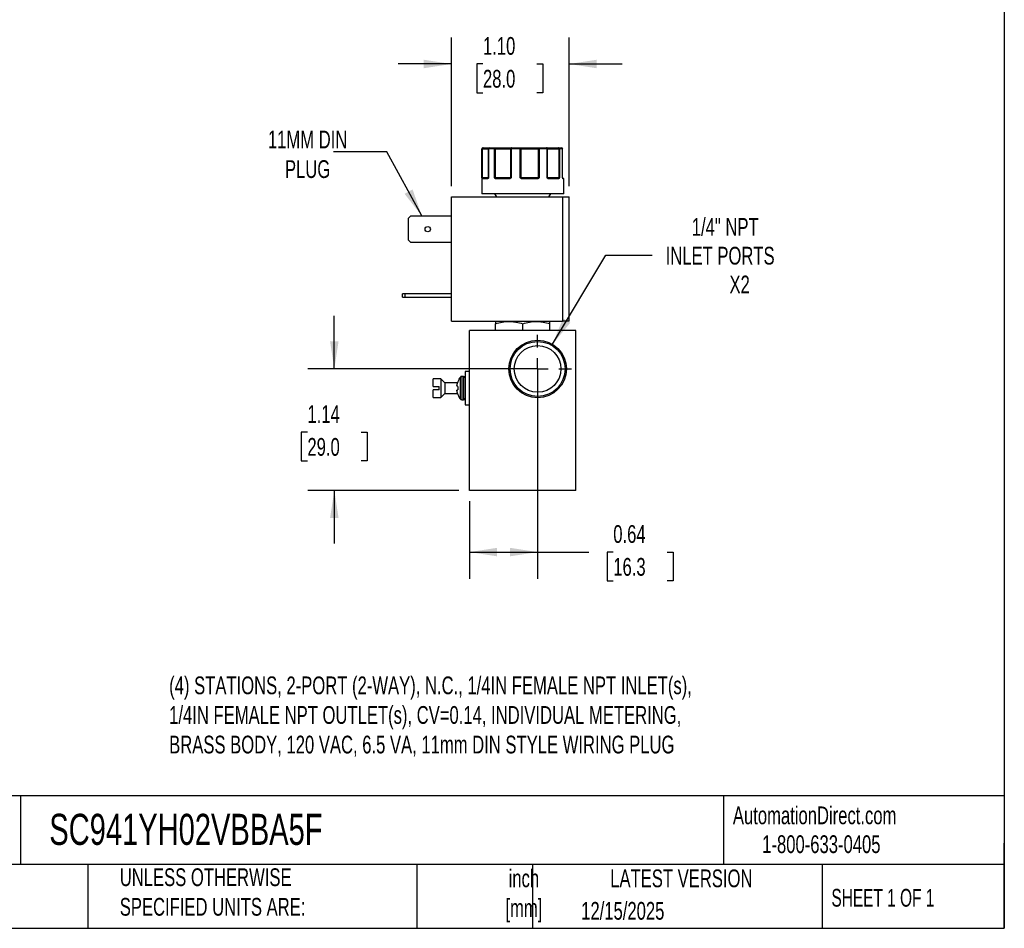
# Model space of a CAD drawing. Header units: inches. Extents: x 0.5 to 21.5, y 0.5 to 16.5.
# Tile 19 of 28: x 12.3 to 21.5, y 0.5 to 9. Entities that reach past the tile are written whole.
import ezdxf

# ---------------------------------------------------------------- set-up
doc = ezdxf.new("R2010")
doc.units = ezdxf.units.IN
doc.header["$LTSCALE"] = 2
doc.header["$MEASUREMENT"] = 0
doc.linetypes.add('SLD-Center', pattern=[0.75, 0.6, -0.05, 0.05, -0.05])
doc.linetypes.add('SLD-Solid', pattern=[0])
doc.layers.add('CENTER', color=40, linetype='SLD-Center')
doc.layers.add('DIMENSIONS', color=140, linetype='SLD-Solid', lineweight=25)
doc.layers.add('TEXT', color=140, linetype='SLD-Solid', lineweight=25)
doc.styles.add('SLDTEXTSTYLE0', font='TXT', dxfattribs={"width": 0.7})
doc.styles.add('SLDTEXTSTYLE1', font='TXT', dxfattribs={"width": 0.65})
doc.dimstyles.new('SLDDIMSTYLE0', dxfattribs={"dimtxt": 0.169922, "dimasz": 0.26, "dimexe": 0, "dimexo": 0.0625, "dimgap": 0.04248, "dimtad": 0, "dimtih": 1, "dimtoh": 1, "dimrnd": 1e-09, "dimdsep": 46, "dimtxsty": 'SLDTEXTSTYLE0', "dimsah": 1, "dimcen": 0.09, "dimadec": 0, "dimazin": 2, "dimtfac": 1, "dimtofl": 0, "dimtmove": 0, "dimatfit": 3, "dimfxl": 0, "dimfrac": 2, "dimtolj": 1, "dimtzin": 12, "dimarcsym": 0})
doc.dimstyles.new('SLDDIMSTYLE3', dxfattribs={"dimtxt": 0.169922, "dimasz": 0.26, "dimexe": 0, "dimexo": 0.0625, "dimgap": 0.04248, "dimtad": 0, "dimtih": 1, "dimtoh": 1, "dimrnd": 1e-09, "dimzin": 4, "dimdsep": 46, "dimtxsty": 'SLDTEXTSTYLE0', "dimsah": 1, "dimcen": 0.09, "dimadec": 0, "dimazin": 1, "dimtfac": 1, "dimtmove": 0, "dimatfit": 0, "dimfxl": 0, "dimfrac": 2, "dimtolj": 1, "dimtzin": 12, "dimarcsym": 0})
doc.dimstyles.new('SLDDIMSTYLE4', dxfattribs={"dimtxt": 0.169922, "dimasz": 0.26, "dimexe": 0, "dimexo": 0.0625, "dimgap": 0.04248, "dimtad": 0, "dimtih": 1, "dimtoh": 1, "dimrnd": 1e-09, "dimzin": 12, "dimdsep": 46, "dimtxsty": 'SLDTEXTSTYLE0', "dimsah": 1, "dimcen": 0, "dimadec": 0, "dimazin": 3, "dimtfac": 1, "dimtofl": 0, "dimtmove": 0, "dimatfit": 3, "dimfxl": 0, "dimfrac": 2, "dimtolj": 1, "dimtzin": 12, "dimarcsym": 0})
doc.dimstyles.new('SLDDIMSTYLE5', dxfattribs={"dimtxt": 0.169922, "dimasz": 0.26, "dimexe": 0, "dimexo": 0.0625, "dimgap": 0.04248, "dimtad": 0, "dimtih": 1, "dimtoh": 1, "dimrnd": 1e-09, "dimzin": 12, "dimdsep": 46, "dimtxsty": 'SLDTEXTSTYLE0', "dimsah": 1, "dimcen": 0.09, "dimadec": 0, "dimazin": 3, "dimtfac": 1, "dimtmove": 0, "dimatfit": 0, "dimfxl": 0, "dimfrac": 2, "dimtolj": 1, "dimtzin": 12, "dimarcsym": 0})
doc.dimstyles.new('SLDDIMSTYLE6', dxfattribs={"dimtxt": 0.18, "dimasz": 0.26, "dimexe": 0, "dimexo": 0.0625, "dimgap": 0, "dimtad": 0, "dimtih": 1, "dimtoh": 1, "dimdec": 0, "dimrnd": 1e-09, "dimzin": 0, "dimdsep": 46, "dimtxsty": 'Standard', "dimsah": 1, "dimcen": 0.09, "dimadec": 0, "dimazin": 0, "dimtfac": 0.26, "dimtdec": 0, "dimtofl": 0, "dimtmove": 0, "dimatfit": 3, "dimfxl": 0, "dimfrac": 2, "dimtolj": 1, "dimtzin": 0, "dimarcsym": 0})

# ---------------------------------------------------------------- blocks, each defined once
blk = doc.blocks.new('_D_8')
at = {"layer": 'DIMENSIONS'}
for p, q in [((15.2112, 5.7512), (15.2112, 6.2512)), ((17.0197, 5.7512), (14.9612, 5.7512)), ((14.9587, 5.158), (14.9016, 5.158)), ((14.9016, 5.158), (14.9016, 4.8879)), ((15.4636, 5.158), (15.5207, 5.158)), ((15.5207, 5.158), (15.5207, 4.8879)), ((14.9016, 4.8879), (14.9587, 4.8879)), ((15.5207, 4.8879), (15.4636, 4.8879)), ((16.3797, 4.6112), (14.9612, 4.6112)), ((15.2112, 4.6112), (15.2112, 4.1112))]:
    blk.add_line(p, q, dxfattribs=at)
for points in [[(15.2112, 5.7512), (15.2512, 6.0112), (15.1712, 6.0112)], [(15.2112, 4.6112), (15.1712, 4.3512), (15.2512, 4.3512)]]:
    blk.add_solid(points, dxfattribs=at)
at = {"layer": 'DIMENSIONS', "char_height": 0.16667, "attachment_point": 1, "style": 'SLDTEXTSTYLE0'}
for s, insert in [('1.14', (14.9587, 5.4109)), ('29.0', (14.9587, 5.1028))]:
    blk.add_mtext(s, dxfattribs=dict(at, insert=insert))
blk = doc.blocks.new('_D_9')
at = {"layer": 'DIMENSIONS'}
for p, q in [((17.1197, 5.6512), (17.1197, 3.782)), ((16.4797, 4.5112), (16.4797, 3.782)), ((16.4797, 4.032), (17.1197, 4.032)), ((17.1197, 4.032), (17.5995, 4.032)), ((17.8297, 4.032), (17.7727, 4.032)), ((17.7727, 4.032), (17.7727, 3.7619)), ((18.3347, 4.032), (18.3917, 4.032)), ((18.3917, 4.032), (18.3917, 3.7619)), ((17.7727, 3.7619), (17.8297, 3.7619)), ((18.3917, 3.7619), (18.3347, 3.7619))]:
    blk.add_line(p, q, dxfattribs=at)
for points in [[(16.4797, 4.032), (16.7397, 3.992), (16.7397, 4.072)], [(17.1197, 4.032), (16.8597, 4.072), (16.8597, 3.992)]]:
    blk.add_solid(points, dxfattribs=at)
at = {"layer": 'DIMENSIONS', "char_height": 0.16667, "attachment_point": 1, "style": 'SLDTEXTSTYLE0'}
for s, insert in [('0.64', (17.8297, 4.2849)), ('16.3', (17.8297, 3.9768))]:
    blk.add_mtext(s, dxfattribs=dict(at, insert=insert))
blk = doc.blocks.new('_D_10')
at = {"layer": 'DIMENSIONS'}
for p, q in [((16.3104, 7.4667), (16.3104, 8.8642)), ((17.4144, 7.4667), (17.4144, 8.8642)), ((16.3104, 8.6142), (15.8104, 8.6142)), ((16.6066, 8.6142), (16.5496, 8.6142)), ((16.5496, 8.6142), (16.5496, 8.3441)), ((17.1116, 8.6142), (17.1686, 8.6142)), ((17.1686, 8.6142), (17.1686, 8.3441)), ((17.4144, 8.6142), (17.9144, 8.6142)), ((16.5496, 8.3441), (16.6066, 8.3441)), ((17.1686, 8.3441), (17.1116, 8.3441))]:
    blk.add_line(p, q, dxfattribs=at)
for points in [[(16.3104, 8.6142), (16.0504, 8.6542), (16.0504, 8.5742)], [(17.4144, 8.6142), (17.6744, 8.5742), (17.6744, 8.6542)]]:
    blk.add_solid(points, dxfattribs=at)
at = {"layer": 'DIMENSIONS', "char_height": 0.16667, "attachment_point": 1, "style": 'SLDTEXTSTYLE0'}
for s, insert in [('1.10', (16.6066, 8.8671)), ('28.0', (16.6066, 8.559))]:
    blk.add_mtext(s, dxfattribs=dict(at, insert=insert))
blk = doc.blocks.new('_D_11')
at = {"layer": 'DIMENSIONS'}
for p, q in [((17.2584, 5.9827), (17.7587, 6.8179)), ((17.7587, 6.8179), (18.1962, 6.8179))]:
    blk.add_line(p, q, dxfattribs=at)
blk.add_solid([(17.2584, 5.9827), (17.4263, 6.1852), (17.3577, 6.2263)], dxfattribs=at)
at = {"layer": 'DIMENSIONS', "attachment_point": 1, "style": 'SLDTEXTSTYLE0'}
for s, insert, char_height in [('1/4" NPT', (18.5667, 7.1678), 0.16667), ('INLET PORTS', (18.3212, 6.8978), 0.166667), ('X2', (18.9204, 6.6277), 0.16667)]:
    blk.add_mtext(s, dxfattribs=dict(at, insert=insert, char_height=char_height))
blk = doc.blocks.new('SW_CENTERMARKSYMBOL_8')
at = {"layer": 'CENTER', "color": 0}
for p, q in [((0, 0.2), (0, 0.319)), ((0, 0), (0, 0.1)), ((-0.2, 0), (-0.319, 0)), ((0, 0), (-0.1, 0)), ((0, 0), (0, -0.1)), ((0, 0), (0.1, 0)), ((0.2, 0), (0.319, 0)), ((0, -0.2), (0, -0.319))]:
    blk.add_line(p, q, dxfattribs=at)

msp = doc.modelspace()

# ---------------------------------------------------------------- linework, layer by layer
for p, q in [((16.5947, 7.8167), (16.5947, 7.3967)), ((16.5973, 7.8167), (16.5947, 7.8167)), ((16.5973, 7.5467), (16.5973, 7.8167)), ((16.6018, 7.8167), (16.5973, 7.8167)), ((16.6018, 7.5467), (16.6018, 7.8167)), ((16.6018, 7.8167), (16.6568, 7.8167)), ((16.6568, 7.8167), (16.6568, 7.5467)), ((16.6584, 7.8167), (16.6568, 7.8167)), ((16.6584, 7.8167), (16.6584, 7.5467)), ((16.715, 7.8167), (16.6584, 7.8167)), ((16.715, 7.5467), (16.715, 7.8167)), ((16.7233, 7.8167), (16.715, 7.8167)), ((16.7233, 7.5467), (16.7233, 7.8167)), ((16.7233, 7.8167), (16.8636, 7.8167)), ((16.87, 7.8167), (16.8636, 7.8167)), ((16.8636, 7.8167), (16.8636, 7.5467)), ((16.87, 7.8167), (16.87, 7.5467)), ((16.9567, 7.8167), (16.87, 7.8167)), ((16.9567, 7.5467), (16.9567, 7.8167)), ((16.9647, 7.8167), (16.9567, 7.8167)), ((16.9647, 7.5467), (16.9647, 7.8167)), ((16.9647, 7.8167), (17.1242, 7.8167)), ((17.1242, 7.8167), (17.1242, 7.5467)), ((17.1329, 7.8167), (17.1242, 7.8167)), ((17.1329, 7.8167), (17.1329, 7.5467)), ((17.2091, 7.8167), (17.1329, 7.8167)), ((17.2091, 7.5467), (17.2091, 7.8167)), ((17.2131, 7.8167), (17.2091, 7.8167)), ((17.2131, 7.5467), (17.2131, 7.8167)), ((17.2131, 7.8167), (17.3173, 7.8167)), ((17.3173, 7.8167), (17.3173, 7.5467)), ((17.3241, 7.8167), (17.3173, 7.8167)), ((17.3241, 7.8167), (17.3241, 7.5467)), ((17.3542, 7.8167), (17.3241, 7.8167)), ((17.3542, 7.5467), (17.3542, 7.8167)), ((17.3545, 7.8167), (17.3542, 7.8167)), ((17.3545, 7.5467), (17.3545, 7.8167)), ((16.5973, 7.5467), (16.6018, 7.5467)), ((16.65, 7.5367), (16.5994, 7.5367)), ((16.6568, 7.5467), (16.6018, 7.5467)), ((16.6568, 7.5467), (16.6584, 7.5467)), ((16.715, 7.5467), (16.7233, 7.5467)), ((16.8636, 7.5467), (16.7233, 7.5467)), ((16.8548, 7.5367), (16.7268, 7.5367)), ((16.8636, 7.5467), (16.87, 7.5467)), ((16.9567, 7.5467), (16.9647, 7.5467)), ((17.1242, 7.5467), (16.9647, 7.5467)), ((17.1181, 7.5367), (16.9726, 7.5367)), ((17.1242, 7.5467), (17.1329, 7.5467)), ((17.2091, 7.5467), (17.2131, 7.5467)), ((17.3173, 7.5467), (17.2131, 7.5467)), ((17.3167, 7.5367), (17.2217, 7.5367)), ((17.3173, 7.5467), (17.3241, 7.5467)), ((17.3542, 7.5467), (17.3545, 7.5467)), ((17.3597, 7.5417), (17.3551, 7.5417)), ((17.3597, 7.5417), (17.3551, 7.5417)), ((17.3597, 7.5417), (17.3551, 7.5417)), ((17.3597, 7.5417), (17.3551, 7.5417)), ((17.3647, 7.5367), (17.3576, 7.5367)), ((17.3647, 7.3967), (17.3647, 7.5367)), ((16.7162, 7.3967), (16.7336, 7.3667)), ((17.2259, 7.3667), (17.2433, 7.3967)), ((16.3104, 6.1997), (16.3104, 7.3667)), ((16.3104, 7.3667), (17.3544, 7.3667)), ((17.3544, 7.3667), (17.3544, 6.1997)), ((17.4144, 6.1997), (17.4144, 7.3667)), ((15.9084, 7.1664), (15.9297, 7.1877)), ((15.9084, 6.9609), (15.9084, 7.1664)), ((15.9297, 7.1877), (16.3104, 7.1877)), ((15.9297, 6.9397), (15.9084, 6.9609)), ((16.3104, 6.9397), (15.9297, 6.9397)), ((15.8524, 6.4247), (15.8524, 6.4557)), ((15.8737, 6.4557), (15.8524, 6.4557)), ((15.8524, 6.4247), (15.8737, 6.4247)), ((15.8737, 6.4557), (15.8737, 6.4247)), ((16.3104, 6.4557), (15.8737, 6.4557)), ((15.8737, 6.4247), (16.3104, 6.4247)), ((16.3104, 6.1997), (17.3544, 6.1997)), ((16.7278, 6.1997), (16.7238, 6.1974)), ((17.2356, 6.1974), (17.2317, 6.1997)), ((16.4797, 4.6112), (16.4797, 6.1112)), ((17.4797, 6.1112), (16.4797, 6.1112)), ((16.7238, 6.1112), (16.7238, 6.1745)), ((16.9797, 6.1112), (16.9797, 6.1745)), ((17.2356, 6.1112), (17.2356, 6.1745)), ((17.4797, 4.6112), (17.4797, 6.1112)), ((16.2122, 5.6587), (16.1397, 5.6587)), ((16.2497, 5.6212), (16.2122, 5.6587)), ((16.2122, 5.6587), (16.2122, 5.4837)), ((16.4253, 5.6807), (16.4066, 5.6807)), ((16.4066, 5.6807), (16.4066, 5.4617)), ((16.4253, 5.6807), (16.4253, 5.4617)), ((16.4797, 5.7272), (16.4397, 5.7272)), ((16.4397, 5.7272), (16.4397, 5.4152)), ((16.1397, 5.5862), (16.1947, 5.5862)), ((16.1947, 5.5562), (16.1397, 5.5562)), ((16.3686, 5.6212), (16.2497, 5.6212)), ((16.2497, 5.6212), (16.2497, 5.5212)), ((16.1397, 5.4837), (16.2122, 5.4837)), ((16.2122, 5.4837), (16.2497, 5.5212)), ((16.2497, 5.5212), (16.3686, 5.5212)), ((16.4066, 5.4617), (16.4253, 5.4617)), ((16.4397, 5.4152), (16.4797, 5.4152)), ((17.4797, 4.6112), (16.4797, 4.6112))]:
    msp.add_line(p, q)
at = {"flags": 128}
for points in [[(16.7268, 7.5367), (16.7269, 7.5376), (16.7271, 7.5386), (16.7274, 7.5394), (16.7278, 7.5402), (16.7283, 7.5408), (16.7288, 7.5413), (16.7295, 7.5416), (16.7301, 7.5417)], [(16.8548, 7.5367), (16.8549, 7.5376), (16.8549, 7.5386), (16.8551, 7.5394), (16.8553, 7.5402), (16.8555, 7.5408), (16.8558, 7.5413), (16.8561, 7.5416), (16.8564, 7.5417)], [(17.1181, 7.5367), (17.1181, 7.5376), (17.118, 7.5386), (17.1178, 7.5394), (17.1176, 7.5402), (17.1173, 7.5408), (17.117, 7.5413), (17.1167, 7.5416), (17.1163, 7.5417)], [(17.2217, 7.5367), (17.2216, 7.5376), (17.2214, 7.5386), (17.2211, 7.5394), (17.2207, 7.5402), (17.2203, 7.5408), (17.2197, 7.5413), (17.2191, 7.5416), (17.2185, 7.5417)], [(17.3555, 7.5409), (17.3555, 7.5412), (17.3553, 7.5416)]]:
    msp.add_lwpolyline(points, dxfattribs=at)
for radius in [0.2699, 0.2582, 0.219]:
    msp.add_circle((17.1197, 5.7512), radius)
for centre, radius, start, end in [((16.6047, 7.8167), 0.01, 90, 180), ((16.6668, 7.8167), 0.01, 90.51531, 180), ((17.3445, 7.8167), 0.01, 0, 89.97293), ((16.6025, 7.5389), 0.00451, 107.92872, 170.04749), ((16.6044, 7.5367), 0.00497, 90.35165, 180.34738), ((16.5941, 7.5465), 0.0077, 334.10893, 1.12435), ((16.6546, 7.537), 0.00468, 94.76017, 184.07609), ((16.6574, 7.5409), 0.00267, 124.20124, 209.26843), ((16.6518, 7.5467), 0.005, 333.84667, 0), ((16.7272, 7.5352), 0.00879, 115.09392, 149.62823), ((16.7515, 7.5465), 0.0283, 179.57898, 186.71527), ((16.8584, 7.5466), 0.00521, 318.04613, 0.33517), ((16.8701, 7.5449), 0.00808, 192.8266, 221.07682), ((17.0298, 7.4883), 0.0843, 139.43736, 142.51373), ((16.9707, 7.5466), 0.006, 179.08503, 214.7124), ((17.0397, 7.5379), 0.0671, 176.79786, 181.06639), ((17.1156, 7.5465), 0.00867, 337.28817, 1.09595), ((17.1161, 7.532), 0.0134, 34.67236, 56.16715), ((17.2181, 7.5467), 0.005, 179.99607, 224.63667), ((17.2117, 7.5418), 0.0032, 318.07271, 25.41426), ((17.312, 7.537), 0.00472, 356.44605, 85.93845), ((17.3352, 7.5465), 0.0179, 179.35408, 190.65511), ((17.3154, 7.5372), 0.00635, 22.66314, 69.92586), ((17.3595, 7.5467), 0.005, 180, 189.25209), ((17.3526, 7.5402), 0.00307, 350.12107, 14.33424), ((17.3525, 7.5367), 0.00503, 359.85513, 52.59346), ((17.3597, 7.5367), 0.005, 0, 90), ((16.5296, 5.5712), 0.1699, 142.29314, 159.46512), ((16.4066, 5.6663), 0.0144, 90, 142.26379), ((16.4253, 5.6663), 0.0144, 0, 90), ((16.5296, 5.5712), 0.1699, 200.52506, 217.69488), ((16.4066, 5.4761), 0.0144, 217.72518, 270), ((16.4253, 5.4761), 0.0144, 270, 0)]:
    msp.add_arc(centre, radius, start, end)
for points in [[(16.6072, 7.8267), (16.6017, 7.8267), (16.5973, 7.8222), (16.5973, 7.8167)], [(16.6584, 7.8167), (16.6584, 7.8222), (16.6622, 7.8267), (16.6668, 7.8267)], [(16.6668, 7.8267), (16.6826, 7.8267), (16.7011, 7.8267), (16.7219, 7.8267)], [(16.7219, 7.8267), (16.7181, 7.8267), (16.715, 7.8222), (16.715, 7.8167)], [(16.8728, 7.8267), (16.9003, 7.8267), (16.9286, 7.8267), (16.9573, 7.8267)], [(16.9573, 7.8267), (16.9569, 7.8267), (16.9567, 7.8222), (16.9567, 7.8167)], [(17.1329, 7.8167), (17.1329, 7.8222), (17.1311, 7.8267), (17.1289, 7.8267)], [(17.1289, 7.8267), (17.1552, 7.8267), (17.1801, 7.8267), (17.2031, 7.8267)], [(17.2031, 7.8267), (17.2064, 7.8267), (17.2091, 7.8222), (17.2091, 7.8167)], [(17.3151, 7.8267), (17.328, 7.8267), (17.3378, 7.8267), (17.3445, 7.8267)], [(17.3445, 7.8267), (17.3498, 7.8267), (17.3542, 7.8222), (17.3542, 7.8167)], [(16.5973, 7.5467), (16.5977, 7.5453), (16.5997, 7.5441), (16.6011, 7.5431)], [(16.6011, 7.5431), (16.6019, 7.5421), (16.6031, 7.5417), (16.6043, 7.5417)], [(16.6043, 7.5417), (16.612, 7.5417), (16.6289, 7.5417), (16.6542, 7.5417)], [(16.6542, 7.5417), (16.6548, 7.5417), (16.6554, 7.5421), (16.6559, 7.5431)], [(16.6563, 7.5445), (16.6561, 7.544), (16.656, 7.5435), (16.6559, 7.5431)], [(16.6584, 7.5467), (16.6573, 7.5459), (16.6567, 7.5452), (16.6563, 7.5445)], [(16.715, 7.5467), (16.7178, 7.5453), (16.7211, 7.5441), (16.7234, 7.5431)], [(16.7234, 7.5431), (16.7252, 7.5421), (16.7276, 7.5417), (16.7301, 7.5417)], [(16.7301, 7.5417), (16.7671, 7.5417), (16.81, 7.5417), (16.8564, 7.5417)], [(16.8564, 7.5417), (16.8585, 7.5417), (16.8606, 7.5421), (16.8622, 7.5431)], [(16.8622, 7.5431), (16.8639, 7.5441), (16.8664, 7.5453), (16.87, 7.5467)], [(16.9567, 7.5467), (16.9604, 7.5453), (16.9636, 7.5441), (16.9657, 7.5431)], [(16.9657, 7.5431), (16.9676, 7.5421), (16.9701, 7.5417), (16.9727, 7.5417)], [(16.9727, 7.5417), (17.0217, 7.5417), (17.0705, 7.5417), (17.1163, 7.5417)], [(17.1163, 7.5417), (17.119, 7.5417), (17.1216, 7.5421), (17.1236, 7.5431)], [(17.1236, 7.5431), (17.1259, 7.5441), (17.1294, 7.5453), (17.1329, 7.5467)], [(17.2091, 7.5467), (17.2121, 7.5453), (17.2136, 7.5441), (17.2146, 7.5431)], [(17.2146, 7.5431), (17.2157, 7.5421), (17.2171, 7.5417), (17.2185, 7.5417)], [(17.2185, 7.5417), (17.2567, 7.5417), (17.2886, 7.5417), (17.3123, 7.5417)], [(17.3123, 7.5417), (17.3143, 7.5417), (17.3162, 7.5421), (17.3176, 7.5431)], [(17.3176, 7.5431), (17.3196, 7.5441), (17.3224, 7.5453), (17.3241, 7.5467)], [(17.3542, 7.5467), (17.3546, 7.546), (17.3546, 7.5454), (17.3544, 7.5448)], [(16.7238, 6.1974), (16.7238, 6.1974), (16.7238, 6.1885), (16.7238, 6.1745)], [(17.2356, 6.1745), (17.2356, 6.1885), (17.2356, 6.1974), (17.2356, 6.1974)], [(16.1947, 5.5712), (16.1947, 5.5763), (16.1947, 5.5813), (16.1947, 5.5862)], [(16.1947, 5.5562), (16.1947, 5.5612), (16.1947, 5.5662), (16.1947, 5.5712)], [(16.3625, 5.5939), (16.3627, 5.5952), (16.3629, 5.5979), (16.3632, 5.6005), (16.3634, 5.6018)], [(16.3625, 5.5939), (16.3625, 5.5931), (16.3625, 5.5924), (16.3625, 5.592)], [(16.3634, 5.5887), (16.3632, 5.5892), (16.3629, 5.5904), (16.3627, 5.5915), (16.3625, 5.592)], [(16.3625, 5.5504), (16.3627, 5.551), (16.3629, 5.5521), (16.3632, 5.5532), (16.3634, 5.5538)], [(16.3625, 5.5504), (16.3625, 5.5501), (16.3625, 5.5494), (16.3625, 5.5486)], [(16.3634, 5.5407), (16.3632, 5.542), (16.3629, 5.5446), (16.3627, 5.5472), (16.3625, 5.5486)], [(16.3634, 5.6018), (16.3635, 5.6022), (16.3636, 5.6027), (16.3636, 5.6031)], [(16.3636, 5.5884), (16.3636, 5.5884), (16.3635, 5.5885), (16.3634, 5.5887)], [(16.3634, 5.5538), (16.3635, 5.554), (16.3636, 5.5541), (16.3636, 5.5541)], [(16.3636, 5.5394), (16.3636, 5.5398), (16.3635, 5.5403), (16.3634, 5.5407)]]:
    msp.add_open_spline(points, degree=3)
for points, knots in [([(16.6018, 7.8167), (16.6019, 7.8173), (16.6019, 7.8185), (16.6022, 7.8204), (16.6027, 7.8222), (16.6035, 7.8241), (16.605, 7.8261), (16.6064, 7.8265), (16.6072, 7.8267)], [0, 0, 0, 0, 0.11953, 0.241123, 0.367647, 0.501341, 0.708539, 1, 1, 1, 1]), ([(16.6072, 7.8267), (16.6134, 7.8267), (16.6259, 7.8267), (16.642, 7.8267), (16.6553, 7.8267), (16.6636, 7.8267), (16.6661, 7.8267), (16.6666, 7.8267)], [0, 0, 0, 0, 0.227718, 0.455538, 0.696198, 0.937067, 1, 1, 1, 1]), ([(16.7233, 7.8167), (16.7232, 7.8173), (16.7232, 7.8186), (16.7232, 7.8204), (16.723, 7.8222), (16.7228, 7.8241), (16.7225, 7.8261), (16.7221, 7.8265), (16.7219, 7.8267)], [0, 0, 0, 0, 0.12018, 0.243699, 0.370706, 0.501329, 0.711213, 1, 1, 1, 1]), ([(16.7219, 7.8267), (16.7244, 7.8267), (16.7295, 7.8267), (16.7371, 7.8267), (16.7446, 7.8267), (16.7522, 7.8267), (16.7598, 7.8267), (16.7727, 7.8267), (16.7907, 7.8267), (16.8126, 7.8267), (16.8324, 7.8267), (16.8475, 7.8267), (16.8586, 7.8267), (16.8666, 7.8267), (16.8708, 7.8267), (16.8728, 7.8267)], [0, 0, 0, 0, 0.0407122, 0.0811988, 0.1215751, 0.1619575, 0.2024623, 0.2432047, 0.371568, 0.5000423, 0.6284057, 0.75688, 0.838051, 0.9187806, 1, 1, 1, 1]), ([(16.8728, 7.8267), (16.8723, 7.8266), (16.8714, 7.8266), (16.869, 7.826), (16.8662, 7.8242), (16.8643, 7.821), (16.8637, 7.8185), (16.8636, 7.8173), (16.8636, 7.8167)], [0, 0, 0, 0, 0.111803, 0.190688, 0.499452, 0.759073, 0.885608, 1, 1, 1, 1]), ([(16.87, 7.8167), (16.87, 7.8193), (16.8703, 7.8219), (16.8713, 7.8256), (16.8721, 7.8267), (16.8728, 7.8267)], [0, 0, 0, 0, 0.5, 0.5, 1, 1, 1, 1]), ([(16.9647, 7.8167), (16.9646, 7.8173), (16.9646, 7.8185), (16.9642, 7.8203), (16.9635, 7.8221), (16.9626, 7.8237), (16.9614, 7.825), (16.9602, 7.8259), (16.9587, 7.8265), (16.9578, 7.8266), (16.9573, 7.8267)], [0, 0, 0, 0, 0.116441, 0.234491, 0.360904, 0.500015, 0.620352, 0.760008, 0.859428, 1, 1, 1, 1]), ([(16.9573, 7.8267), (16.959, 7.8267), (16.9625, 7.8267), (16.968, 7.8267), (16.9738, 7.8267), (16.9799, 7.8267), (16.9862, 7.8267), (16.9974, 7.8267), (17.0144, 7.8267), (17.0378, 7.8267), (17.0619, 7.8267), (17.083, 7.8267), (17.1007, 7.8267), (17.1152, 7.8267), (17.1243, 7.8267), (17.1289, 7.8267)], [0, 0, 0, 0, 0.0407122, 0.0811988, 0.1215751, 0.1619575, 0.2024623, 0.2432047, 0.371568, 0.5000423, 0.6284057, 0.75688, 0.838051, 0.9187806, 1, 1, 1, 1]), ([(17.1289, 7.8267), (17.1286, 7.8266), (17.128, 7.8266), (17.1272, 7.826), (17.1265, 7.8253), (17.126, 7.8246), (17.1252, 7.8231), (17.1244, 7.8205), (17.1243, 7.8179), (17.1242, 7.8167)], [0, 0, 0, 0, 0.127074, 0.240811, 0.340983, 0.427706, 0.501333, 0.759176, 1, 1, 1, 1]), ([(17.2131, 7.8167), (17.2131, 7.817), (17.2131, 7.8176), (17.2129, 7.8188), (17.2123, 7.821), (17.2106, 7.8236), (17.2074, 7.8261), (17.2047, 7.8264), (17.2031, 7.8267)], [0, 0, 0, 0, 0.057591, 0.117121, 0.241129, 0.500835, 0.694534, 1, 1, 1, 1]), ([(17.2031, 7.8267), (17.2033, 7.8267), (17.2036, 7.8267), (17.2045, 7.8267), (17.2058, 7.8267), (17.2075, 7.8267), (17.2096, 7.8267), (17.2139, 7.8267), (17.2219, 7.8267), (17.2358, 7.8267), (17.2529, 7.8267), (17.2702, 7.8267), (17.2863, 7.8267), (17.3004, 7.8267), (17.3102, 7.8267), (17.3151, 7.8267)], [0, 0, 0, 0, 0.040712, 0.081199, 0.121575, 0.161957, 0.202462, 0.243205, 0.371568, 0.500042, 0.628406, 0.75688, 0.838051, 0.918781, 1, 1, 1, 1]), ([(17.3151, 7.8267), (17.3153, 7.8266), (17.3155, 7.8266), (17.3159, 7.826), (17.3162, 7.8253), (17.3165, 7.8246), (17.3168, 7.8231), (17.3172, 7.8205), (17.3172, 7.8179), (17.3173, 7.8167)], [0, 0, 0, 0, 0.126025, 0.23919, 0.339434, 0.426787, 0.50133, 0.757683, 1, 1, 1, 1]), ([(17.3241, 7.8167), (17.3241, 7.8193), (17.3231, 7.8219), (17.3198, 7.8256), (17.3175, 7.8267), (17.3151, 7.8267)], [0, 0, 0, 0, 0.5, 0.5, 1, 1, 1, 1]), ([(16.598, 7.5396), (16.5979, 7.5401), (16.5978, 7.5411), (16.5976, 7.5428), (16.5974, 7.5447), (16.5973, 7.5459), (16.5973, 7.5467)], [0, 0, 0, 0, 0.236129, 0.498993, 0.712542, 1, 1, 1, 1]), ([(16.5994, 7.5367), (16.5993, 7.5367), (16.599, 7.5368), (16.5986, 7.5373), (16.5983, 7.5382), (16.5981, 7.5392), (16.598, 7.5396)], [0, 0, 0, 0, 0.270747, 0.52324, 0.763872, 1, 1, 1, 1]), ([(16.6551, 7.5396), (16.6548, 7.5393), (16.6542, 7.5385), (16.6532, 7.5377), (16.6522, 7.5371), (16.6511, 7.5367), (16.6503, 7.5367), (16.65, 7.5367)], [0, 0, 0, 0, 0.188808, 0.379511, 0.575987, 0.781785, 1, 1, 1, 1]), ([(16.6584, 7.5467), (16.6582, 7.5459), (16.6576, 7.5447), (16.6568, 7.5428), (16.656, 7.5411), (16.6554, 7.5401), (16.6551, 7.5396)], [0, 0, 0, 0, 0.291242, 0.500217, 0.762096, 1, 1, 1, 1]), ([(16.7196, 7.5396), (16.7192, 7.5401), (16.7183, 7.5411), (16.7172, 7.5428), (16.7161, 7.5447), (16.7154, 7.5459), (16.715, 7.5467)], [0, 0, 0, 0, 0.236129, 0.498993, 0.712542, 1, 1, 1, 1]), ([(16.7268, 7.5367), (16.7261, 7.5367), (16.7248, 7.5368), (16.7228, 7.5373), (16.7211, 7.5382), (16.7201, 7.5392), (16.7196, 7.5396)], [0, 0, 0, 0, 0.270747, 0.52324, 0.763872, 1, 1, 1, 1]), ([(16.864, 7.5396), (16.8635, 7.5393), (16.8625, 7.5385), (16.8608, 7.5377), (16.8589, 7.5371), (16.8569, 7.5367), (16.8555, 7.5367), (16.8548, 7.5367)], [0, 0, 0, 0, 0.188808, 0.379511, 0.575987, 0.781785, 1, 1, 1, 1]), ([(16.87, 7.5467), (16.8695, 7.5459), (16.8686, 7.5447), (16.8672, 7.5428), (16.8657, 7.5411), (16.8646, 7.5401), (16.864, 7.5396)], [0, 0, 0, 0, 0.2912416, 0.5002174, 0.7620959, 1, 1, 1, 1]), ([(16.9629, 7.5396), (16.9623, 7.5401), (16.9611, 7.5411), (16.9596, 7.5428), (16.9581, 7.5447), (16.9572, 7.5459), (16.9567, 7.5467)], [0, 0, 0, 0, 0.236129, 0.498993, 0.712542, 1, 1, 1, 1]), ([(16.9726, 7.5367), (16.9716, 7.5367), (16.9698, 7.5368), (16.9673, 7.5373), (16.9649, 7.5382), (16.9636, 7.5392), (16.9629, 7.5396)], [0, 0, 0, 0, 0.270747, 0.52324, 0.763872, 1, 1, 1, 1]), ([(17.1271, 7.5396), (17.1266, 7.5393), (17.1256, 7.5385), (17.124, 7.5377), (17.1222, 7.5371), (17.1202, 7.5367), (17.1188, 7.5367), (17.1181, 7.5367)], [0, 0, 0, 0, 0.188808, 0.379511, 0.575987, 0.781785, 1, 1, 1, 1]), ([(17.1329, 7.5467), (17.1324, 7.5459), (17.1315, 7.5447), (17.1301, 7.5428), (17.1288, 7.5411), (17.1277, 7.5401), (17.1271, 7.5396)], [0, 0, 0, 0, 0.291242, 0.500217, 0.762096, 1, 1, 1, 1]), ([(17.2141, 7.5396), (17.2136, 7.5401), (17.2127, 7.5411), (17.2115, 7.5428), (17.2103, 7.5447), (17.2095, 7.5459), (17.2091, 7.5467)], [0, 0, 0, 0, 0.236129, 0.498993, 0.712542, 1, 1, 1, 1]), ([(17.2217, 7.5367), (17.2209, 7.5367), (17.2195, 7.5368), (17.2175, 7.5373), (17.2157, 7.5382), (17.2146, 7.5392), (17.2141, 7.5396)], [0, 0, 0, 0, 0.270747, 0.52324, 0.763872, 1, 1, 1, 1]), ([(17.3213, 7.5396), (17.321, 7.5393), (17.3205, 7.5385), (17.3197, 7.5377), (17.3188, 7.5371), (17.3177, 7.5367), (17.317, 7.5367), (17.3167, 7.5367)], [0, 0, 0, 0, 0.188808, 0.379511, 0.575987, 0.781785, 1, 1, 1, 1]), ([(17.3241, 7.5467), (17.3238, 7.5459), (17.3234, 7.5447), (17.3228, 7.5428), (17.3221, 7.5411), (17.3215, 7.5401), (17.3213, 7.5396)], [0, 0, 0, 0, 0.2912416, 0.5002174, 0.7620959, 1, 1, 1, 1]), ([(17.3556, 7.5396), (17.3555, 7.5401), (17.3552, 7.5411), (17.3549, 7.5428), (17.3545, 7.5447), (17.3543, 7.5459), (17.3542, 7.5467)], [0, 0, 0, 0, 0.236129, 0.498993, 0.712542, 1, 1, 1, 1]), ([(17.3557, 7.5404), (17.3557, 7.5404), (17.3558, 7.5403), (17.3557, 7.5406), (17.3555, 7.5409)], [0, 0, 0, 0, 0.050731, 1, 1, 1, 1]), ([(17.3576, 7.5367), (17.3574, 7.5367), (17.357, 7.5368), (17.3565, 7.5373), (17.356, 7.5382), (17.3557, 7.5392), (17.3556, 7.5396)], [0, 0, 0, 0, 0.270747, 0.52324, 0.763872, 1, 1, 1, 1]), ([(17.3647, 7.3967), (17.3647, 7.3967), (17.3547, 7.3967), (17.3161, 7.3967), (17.2876, 7.3967), (17.2163, 7.3967), (17.1736, 7.3967), (17.0805, 7.3967), (17.0301, 7.3967), (16.9293, 7.3967), (16.879, 7.3967), (16.7858, 7.3967), (16.7431, 7.3967), (16.6719, 7.3967), (16.6433, 7.3967), (16.6048, 7.3967), (16.5947, 7.3967), (16.5947, 7.3967)], [0, 0, 0, 0, 0.125, 0.125, 0.25, 0.25, 0.375, 0.375, 0.5, 0.5, 0.625, 0.625, 0.75, 0.75, 0.875, 0.875, 1, 1, 1, 1]), ([(17.3544, 7.3667), (17.3623, 7.3667), (17.3701, 7.3667), (17.3847, 7.3667), (17.3913, 7.3667), (17.4024, 7.3667), (17.4069, 7.3667), (17.4129, 7.3667), (17.4144, 7.3667), (17.4144, 7.3667)], [0, 0, 0, 0, 0.25, 0.25, 0.5, 0.5, 0.75, 0.75, 1, 1, 1, 1]), ([(16.0884, 7.0387), (16.0819, 7.0387), (16.0754, 7.0414), (16.0661, 7.0506), (16.0634, 7.0571), (16.0634, 7.0702), (16.0661, 7.0767), (16.0754, 7.086), (16.0819, 7.0887), (16.0884, 7.0887)], [0, 0, 0, 0, 0.25, 0.25, 0.5, 0.5, 0.75, 0.75, 1, 1, 1, 1]), ([(16.0884, 7.0887), (16.095, 7.0887), (16.1015, 7.086), (16.1107, 7.0767), (16.1134, 7.0702), (16.1134, 7.0571), (16.1107, 7.0506), (16.1015, 7.0414), (16.095, 7.0387), (16.0884, 7.0387)], [0, 0, 0, 0, 0.25, 0.25, 0.5, 0.5, 0.75, 0.75, 1, 1, 1, 1]), ([(16.7238, 6.1745), (16.7447, 6.1815), (16.7658, 6.1872), (16.8083, 6.1952), (16.8298, 6.1974), (16.8624, 6.1974), (16.8733, 6.1969), (16.895, 6.1948), (16.9057, 6.1932), (16.9377, 6.1873), (16.9588, 6.1815), (16.9797, 6.1745)], [0, 0, 0, 0, 0.25, 0.25, 0.5, 0.5, 0.625, 0.625, 0.75, 0.75, 1, 1, 1, 1]), ([(16.9797, 6.1745), (17.0006, 6.1815), (17.0217, 6.1872), (17.0642, 6.1952), (17.0857, 6.1974), (17.1183, 6.1974), (17.1293, 6.1969), (17.1509, 6.1948), (17.1616, 6.1932), (17.1936, 6.1873), (17.2147, 6.1815), (17.2356, 6.1745)], [0, 0, 0, 0, 0.25, 0.25, 0.5, 0.5, 0.625, 0.625, 0.75, 0.75, 1, 1, 1, 1]), ([(17.4144, 6.1997), (17.4144, 6.1997), (17.4129, 6.1997), (17.4069, 6.1997), (17.4024, 6.1997), (17.3913, 6.1997), (17.3847, 6.1997), (17.3701, 6.1997), (17.3623, 6.1997), (17.3544, 6.1997)], [0, 0, 0, 0, 0.25, 0.25, 0.5, 0.5, 0.75, 0.75, 1, 1, 1, 1]), ([(16.1397, 5.5862), (16.1397, 5.5963), (16.1397, 5.606), (16.1397, 5.6237), (16.1397, 5.6316), (16.1397, 5.6448), (16.1397, 5.6499), (16.1397, 5.6569), (16.1397, 5.6587), (16.1397, 5.6587)], [0, 0, 0, 0, 0.25, 0.25, 0.5, 0.5, 0.75, 0.75, 1, 1, 1, 1]), ([(16.3952, 5.4673), (16.3952, 5.4673), (16.3952, 5.5139), (16.3952, 5.6286), (16.3952, 5.6751), (16.3952, 5.6751)], [0, 0, 0, 0, 0.5, 0.5, 1, 1, 1, 1]), ([(16.1397, 5.4837), (16.1397, 5.4837), (16.1397, 5.4855), (16.1397, 5.4925), (16.1397, 5.4977), (16.1397, 5.5108), (16.1397, 5.5188), (16.1397, 5.5365), (16.1397, 5.5462), (16.1397, 5.5562)], [0, 0, 0, 0, 0.25, 0.25, 0.5, 0.5, 0.75, 0.75, 1, 1, 1, 1]), ([(16.3636, 5.6031), (16.3641, 5.6053), (16.3649, 5.6096), (16.3666, 5.6159), (16.3684, 5.6223), (16.3698, 5.6264), (16.3705, 5.6285)], [0, 0, 0, 0, 0.2501883, 0.5, 0.7498117, 1, 1, 1, 1]), ([(16.3705, 5.5878), (16.3698, 5.5879), (16.3684, 5.588), (16.3666, 5.5881), (16.3649, 5.5883), (16.3641, 5.5884), (16.3636, 5.5884)], [0, 0, 0, 0, 0.250188, 0.5, 0.749812, 1, 1, 1, 1]), ([(16.3636, 5.5541), (16.3641, 5.5541), (16.3649, 5.5542), (16.3666, 5.5543), (16.3684, 5.5545), (16.3698, 5.5546), (16.3705, 5.5547)], [0, 0, 0, 0, 0.2501883, 0.5, 0.7498117, 1, 1, 1, 1]), ([(16.3705, 5.6308), (16.3705, 5.6308), (16.3705, 5.6308), (16.3705, 5.6303), (16.3705, 5.6296), (16.3705, 5.6289), (16.3705, 5.6285)], [0, 0, 0, 0, 0.2505924, 0.4997418, 0.7490248, 1, 1, 1, 1]), ([(16.3705, 5.5878), (16.3705, 5.5864), (16.3705, 5.5837), (16.3705, 5.5796), (16.3705, 5.5754), (16.3705, 5.5726), (16.3705, 5.5712)], [0, 0, 0, 0, 0.2498115, 0.499022, 0.7487194, 1, 1, 1, 1]), ([(16.3705, 5.5712), (16.3705, 5.5698), (16.3705, 5.567), (16.3705, 5.5629), (16.3705, 5.5587), (16.3705, 5.556), (16.3705, 5.5547)], [0, 0, 0, 0, 0.251281, 0.500978, 0.750189, 1, 1, 1, 1]), ([(16.3705, 5.514), (16.3698, 5.5161), (16.3684, 5.5202), (16.3666, 5.5265), (16.3649, 5.5329), (16.3641, 5.5372), (16.3636, 5.5394)], [0, 0, 0, 0, 0.250188, 0.5, 0.749812, 1, 1, 1, 1]), ([(16.3705, 5.514), (16.3705, 5.5136), (16.3705, 5.5129), (16.3705, 5.5122), (16.3705, 5.5117), (16.3705, 5.5117), (16.3705, 5.5116)], [0, 0, 0, 0, 0.2509752, 0.5002582, 0.7494076, 1, 1, 1, 1])]:
    msp.add_open_spline(points, degree=3, knots=knots)
at = {"layer": 'TEXT'}
for p, q in [((21.5, 16.5), (21.5, 0.5)), ((21.5, 1.7422), (0.5, 1.7422)), ((12.2645, 1.7422), (12.2645, 1.1)), ((18.8642, 1.7422), (18.8642, 1.1)), ((21.5, 0.5), (21.5, 1.3)), ((21.5, 1.1), (0.5, 1.1)), ((12.8961, 1.1), (12.8961, 0.5)), ((15.9862, 1.1), (15.9862, 0.5)), ((17.0718, 1.1), (17.0718, 0.5)), ((19.7912, 1.1), (19.7912, 0.5)), ((0.5, 0.5), (21.5, 0.5))]:
    msp.add_line(p, q, dxfattribs=at)

# ---------------------------------------------------------------- block references
at = {"layer": 'CENTER'}
msp.add_blockref('SW_CENTERMARKSYMBOL_8', (17.1197, 5.7512), dxfattribs=at)

# ---------------------------------------------------------------- texts
at = {"layer": 'TEXT'}
for s, insert, char_height, attachment_point, style in [('11MM DIN^JPLUG', (14.9606, 7.9885), 0.166667, 2, 'SLDTEXTSTYLE0'), ('(4) STATIONS, 2-PORT (2-WAY), N.C., 1/4IN FEMALE NPT INLET(s), ^J1/4IN FEMALE NPT OUTLET(s), CV=0.14, INDIVIDUAL METERING, ^JBRASS BODY, 120 VAC, 6.5 VA, 11mm DIN STYLE WIRING PLUG', (13.6612, 2.864), 0.1666667, 1, 'SLDTEXTSTYLE0'), ('SC941YH02VBBA5F', (12.536, 1.5749), 0.291667, 1, 'SLDTEXTSTYLE0'), ('AutomationDirect.com', (18.9524, 1.6438), 0.166667, 1, 'SLDTEXTSTYLE0'), ('1-800-633-0405', (19.2277, 1.373), 0.166667, 1, 'SLDTEXTSTYLE0'), ('UNLESS OTHERWISE ^JSPECIFIED UNITS ARE:', (13.1975, 1.063), 0.166667, 1, 'SLDTEXTSTYLE0'), ('inch^J[mm]', (16.9905, 1.0521), 0.16667, 2, 'SLDTEXTSTYLE0'), ('LATEST VERSION', (18.4687, 1.0523), 0.166667, 2, 'SLDTEXTSTYLE0'), ('SHEET 1 OF 1', (19.8773, 0.8702), 0.166667, 1, 'SLDTEXTSTYLE1'), ('12/15/2025', (17.5286, 0.7473), 0.16667, 1, 'SLDTEXTSTYLE0')]:
    msp.add_mtext(s, dxfattribs=dict(at, insert=insert, char_height=char_height, attachment_point=attachment_point, style=style))

# ---------------------------------------------------------------- dimensions: what is measured, and where the dimension line sits
at = {"layer": 'DIMENSIONS'}
for base, p1, p2, dimstyle, picture, middle in [((17.4144, 8.6142), (16.3104, 7.3667), (17.4144, 7.3667), 'SLDDIMSTYLE3', '_D_10', (16.8591, 8.6142)), ((17.1197, 4.032), (16.4797, 4.6112), (17.1197, 5.7512), 'SLDDIMSTYLE0', '_D_9', (18.0822, 4.032))]:
    dim = msp.add_linear_dim(base=base, p1=p1, p2=p2, dimstyle=dimstyle, dxfattribs=at)
    dim.commit()
    dim.dimension.update_dxf_attribs({"geometry": picture, "text_midpoint": middle, "dimtype": 160})
dim = msp.add_diameter_dim_2p(p1=(16.9811, 5.5197), p2=(17.2584, 5.9827), text='1/4" NPT\\PINLET PORTS\\PX2', dimstyle='SLDDIMSTYLE4', override={"dimpost": '<>'}, dxfattribs=at)
dim.commit()
dim.dimension.update_dxf_attribs({"geometry": '_D_11', "text_midpoint": (19.0672, 6.8179), "dimtype": 163})
dim = msp.add_linear_dim(base=(15.2112, 5.7512), p1=(16.4797, 4.6112), p2=(17.1197, 5.7512), angle=90, dimstyle='SLDDIMSTYLE5', dxfattribs=at)
dim.commit()
dim.dimension.update_dxf_attribs({"geometry": '_D_8', "text_midpoint": (15.2112, 5.158), "dimtype": 160})

# ---------------------------------------------------------------- leaders
at = {"layer": 'TEXT'}
msp.add_leader([(16.0332, 7.1877), (15.703, 7.7901), (15.203, 7.7901)], dimstyle='SLDDIMSTYLE6', dxfattribs=at)

doc.saveas('drawing.dxf')
